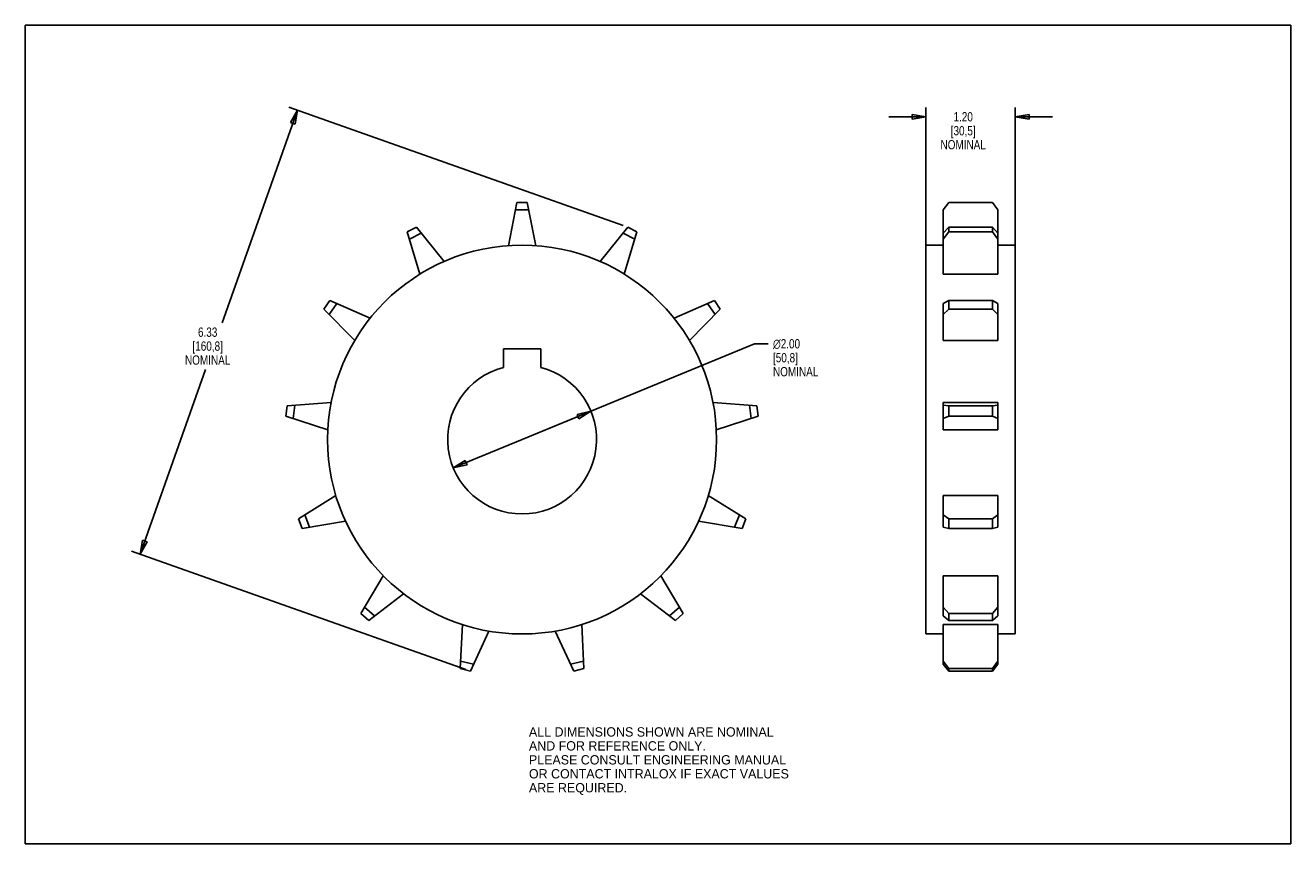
# Model space of a CAD drawing. Header units: inches. Extents: x 0 to 17, y 0 to 11.
import ezdxf

# ---------------------------------------------------------------- set-up
doc = ezdxf.new("R2010")
doc.units = ezdxf.units.IN
doc.header["$LTSCALE"] = 0.935
doc.header["$MEASUREMENT"] = 0
doc.layers.get('0').update_dxf_attribs({"linetype": 'CONTINUOUS'})
doc.layers.add('ALL_FEATURES', color=7, linetype='CONTINUOUS')
doc.styles.get("Standard").update_dxf_attribs({"font": 'txt', "width": 0.8})
doc.styles.add('TEXTSTYLE_1', font='gdt', dxfattribs={"width": 0.8})
doc.styles.add('TEXTSTYLE_2', font='bluprnt.ttf')
doc.dimstyles.new('DIMSTYLE_1', dxfattribs={"dimtxt": 0.125, "dimasz": 0.1875, "dimexe": 0.125, "dimexo": 0.0625, "dimgap": 0.09, "dimtad": 0, "dimtih": 1, "dimtoh": 1, "dimzin": 4, "dimdsep": 46, "dimtxsty": 'STANDARD', "dimblk": 'CLOSED', "dimblk1": 'CLOSED', "dimblk2": 'CLOSED', "dimcen": 0.09, "dimadec": 3, "dimazin": 1, "dimtp": 0.005, "dimtm": 0.005, "dimtfac": 1, "dimtmove": 0, "dimatfit": 2, "dimldrblk": 'CLOSED', "dimfxl": 1, "dimtolj": 1, "dimtzin": 4, "dimarcsym": 0})
doc.dimstyles.new('DIMSTYLE_2', dxfattribs={"dimtxt": 0.125, "dimasz": 0.1875, "dimexe": 0.125, "dimexo": 0.0625, "dimgap": 0.0625, "dimtad": 0, "dimtih": 1, "dimtoh": 1, "dimzin": 4, "dimdsep": 46, "dimtxsty": 'STANDARD', "dimblk": 'CLOSED', "dimblk1": 'CLOSED', "dimblk2": 'CLOSED', "dimcen": 0.09, "dimadec": 3, "dimazin": 1, "dimtp": 0.005, "dimtm": 0.005, "dimtfac": 1, "dimtofl": 0, "dimtmove": 0, "dimatfit": 3, "dimldrblk": 'CLOSED', "dimfxl": 1, "dimtolj": 1, "dimtzin": 4, "dimarcsym": 0})

# ---------------------------------------------------------------- blocks, each defined once
blk = doc.blocks.new('_CLOSED')
at = {"color": 0, "linetype": 'BYBLOCK'}
for p, q in [((0, 0), (-1, 0.167)), ((-1, 0.167), (-1, -0.167)), ((-1, -0.167), (0, 0)), ((-1, 0), (0, 0))]:
    blk.add_line(p, q, dxfattribs=at)
blk = doc.blocks.new('*D0')
at = {"color": 3, "linetype": 'CONTINUOUS'}
for p, q in [((6.674, 5.432), (9.795, 6.72)), ((9.795, 6.72), (9.982, 6.72)), ((7.598, 5.813), (6.674, 5.432)), ((5.75, 5.05), (6.674, 5.432))]:
    blk.add_line(p, q, dxfattribs=at)
at = {"color": 3, "linetype": 'CONTINUOUS', "xscale": 0.1875, "yscale": 0.1875, "zscale": 0.1875}
for p, rotation in [((7.598, 5.813), 22.4238848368), ((5.75, 5.05), 202.4238848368)]:
    blk.add_blockref('_CLOSED', p, dxfattribs=dict(at, rotation=rotation))
at = {"color": 3, "linetype": 'CONTINUOUS', "insert": (10.045, 6.782), "char_height": 0.125, "width": 0.7, "attachment_point": 1, "line_spacing_factor": 0.9, "style": 'TEXTSTYLE_1'}
blk.add_mtext('{\\fgdt;n}\\ftxt;2.00\\P[50,8]\\PNOMINAL', dxfattribs=at)
blk = doc.blocks.new('*D1')
at = {"color": 3, "linetype": 'CONTINUOUS'}
for p, q in [((12.1, 8.031), (12.1, 9.895)), ((13.3, 8.031), (13.3, 9.895)), ((12.1, 9.77), (11.6, 9.77)), ((13.3, 9.77), (13.8, 9.77))]:
    blk.add_line(p, q, dxfattribs=at)
at = {"color": 3, "linetype": 'CONTINUOUS', "xscale": 0.1875, "yscale": 0.1875, "zscale": 0.1875}
blk.add_blockref('_CLOSED', (12.1, 9.77), dxfattribs=at)
at = {"color": 3, "linetype": 'CONTINUOUS', "xscale": 0.1875, "yscale": 0.1875, "zscale": 0.1875, "rotation": 180}
blk.add_blockref('_CLOSED', (13.3, 9.77), dxfattribs=at)
at = {"color": 3, "linetype": 'CONTINUOUS', "insert": (12.6, 9.833), "char_height": 0.125, "width": 0.7, "attachment_point": 2, "line_spacing_factor": 0.9}
blk.add_mtext('1.20\\P[30,5]\\PNOMINAL', dxfattribs=at)
blk = doc.blocks.new('*D2')
at = {"color": 3, "linetype": 'CONTINUOUS'}
for p, q in [((8.034, 8.308), (3.539, 9.901)), ((3.657, 9.859), (2.644, 7)), ((1.543, 3.892), (2.423, 6.375)), ((5.92, 2.341), (1.425, 3.934))]:
    blk.add_line(p, q, dxfattribs=at)
at = {"color": 3, "linetype": 'CONTINUOUS', "xscale": 0.1875, "yscale": 0.1875, "zscale": 0.1875}
for p, rotation in [((3.657, 9.859), 70.4887378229), ((1.543, 3.892), 250.4887378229)]:
    blk.add_blockref('_CLOSED', p, dxfattribs=dict(at, rotation=rotation))
at = {"color": 3, "linetype": 'CONTINUOUS', "insert": (2.45, 6.938), "char_height": 0.125, "width": 0.7, "attachment_point": 2, "line_spacing_factor": 0.9}
blk.add_mtext('6.33\\P[160,8]\\PNOMINAL', dxfattribs=at)

msp = doc.modelspace()

# ---------------------------------------------------------------- linework, layer by layer
at = {"color": 7, "linetype": 'CONTINUOUS'}
for p, q in [((0, 0), (0, 11)), ((0, 11), (17, 11)), ((17, 0), (17, 11)), ((5.255, 8.287), (5.131, 8.222)), ((5.301, 7.654), (5.131, 8.222)), ((5.318, 8.207), (5.16, 8.124)), ((5.625, 7.825), (5.255, 8.287)), ((7.723, 7.825), (8.093, 8.287)), ((8.188, 8.124), (8.03, 8.207)), ((8.047, 7.654), (8.217, 8.222)), ((8.217, 8.222), (8.093, 8.287)), ((12.332, 8.207), (12.407, 8.287)), ((12.407, 8.222), (12.332, 8.124)), ((12.332, 7.654), (12.332, 8.207)), ((12.407, 8.222), (12.407, 8.287)), ((12.407, 8.287), (12.992, 8.287)), ((12.407, 8.222), (12.992, 8.222)), ((12.992, 8.287), (12.992, 8.222)), ((12.992, 8.287), (13.067, 8.207)), ((13.067, 8.124), (12.992, 8.222)), ((13.067, 7.654), (13.067, 8.207)), ((12.1, 2.819), (12.1, 8.044)), ((13.3, 2.819), (13.3, 8.044)), ((13.067, 7.654), (12.332, 7.654)), ((4.09, 7.3), (4.011, 7.185)), ((4.425, 6.762), (4.011, 7.185)), ((4.184, 7.259), (4.082, 7.112)), ((4.09, 7.3), (4.633, 7.063)), ((8.715, 7.063), (9.258, 7.3)), ((8.923, 6.762), (9.337, 7.185)), ((9.266, 7.112), (9.164, 7.259)), ((9.337, 7.185), (9.258, 7.3)), ((12.332, 7.259), (12.407, 7.3)), ((12.332, 6.762), (12.332, 7.259)), ((12.407, 7.185), (12.332, 7.112)), ((12.407, 7.185), (12.407, 7.3)), ((12.407, 7.3), (12.992, 7.3)), ((12.407, 7.185), (12.992, 7.185)), ((12.992, 7.3), (12.992, 7.185)), ((12.992, 7.3), (13.067, 7.259)), ((13.067, 7.112), (12.992, 7.185)), ((13.067, 6.762), (13.067, 7.259)), ((13.067, 6.762), (12.332, 6.762)), ((3.518, 5.885), (3.501, 5.746)), ((3.518, 5.885), (4.109, 5.928)), ((3.62, 5.893), (3.598, 5.715)), ((9.239, 5.928), (9.83, 5.885)), ((9.75, 5.715), (9.728, 5.893)), ((9.847, 5.746), (9.83, 5.885)), ((12.332, 5.564), (12.332, 5.928)), ((13.067, 5.928), (12.332, 5.928)), ((12.332, 5.893), (12.407, 5.885)), ((12.407, 5.746), (12.407, 5.885)), ((12.407, 5.885), (12.992, 5.885)), ((12.992, 5.885), (13.067, 5.893)), ((12.992, 5.885), (12.992, 5.746)), ((13.067, 5.564), (13.067, 5.928)), ((3.501, 5.746), (4.065, 5.564)), ((9.283, 5.564), (9.847, 5.746)), ((12.407, 5.746), (12.332, 5.715)), ((12.407, 5.746), (12.992, 5.746)), ((13.067, 5.715), (12.992, 5.746)), ((13.067, 5.564), (12.332, 5.564)), ((3.669, 4.367), (4.172, 4.679)), ((9.176, 4.679), (9.679, 4.367)), ((13.067, 4.679), (12.332, 4.679)), ((12.332, 4.253), (12.332, 4.679)), ((13.067, 4.253), (13.067, 4.679)), ((3.755, 4.42), (3.819, 4.253)), ((9.529, 4.253), (9.593, 4.42)), ((12.332, 4.42), (12.407, 4.367)), ((12.992, 4.367), (13.067, 4.42)), ((3.669, 4.367), (3.718, 4.236)), ((3.718, 4.236), (4.302, 4.336)), ((9.046, 4.336), (9.63, 4.236)), ((9.63, 4.236), (9.679, 4.367)), ((12.407, 4.236), (12.332, 4.253)), ((12.407, 4.367), (12.992, 4.367)), ((12.407, 4.236), (12.407, 4.367)), ((12.992, 4.367), (12.992, 4.236)), ((13.067, 4.253), (12.992, 4.236)), ((12.407, 4.236), (12.992, 4.236)), ((4.508, 3.092), (4.809, 3.602)), ((8.539, 3.602), (8.84, 3.092)), ((13.067, 3.602), (12.332, 3.602)), ((12.332, 3.061), (12.332, 3.602)), ((13.067, 3.061), (13.067, 3.602)), ((4.613, 2.999), (5.083, 3.36)), ((8.265, 3.36), (8.735, 2.999)), ((4.508, 3.092), (4.613, 2.999)), ((4.559, 3.18), (4.693, 3.061)), ((8.655, 3.061), (8.788, 3.18)), ((8.735, 2.999), (8.84, 3.092)), ((12.332, 3.18), (12.407, 3.092)), ((12.407, 2.999), (12.332, 3.061)), ((12.407, 3.092), (12.992, 3.092)), ((12.407, 2.999), (12.407, 3.092)), ((12.992, 3.092), (13.067, 3.18)), ((12.992, 3.092), (12.992, 2.999)), ((13.067, 3.061), (12.992, 2.999)), ((5.843, 2.353), (5.873, 2.945)), ((7.505, 2.353), (7.475, 2.945)), ((13.067, 2.945), (12.332, 2.945)), ((12.332, 2.412), (12.332, 2.945)), ((12.407, 2.999), (12.992, 2.999)), ((13.067, 2.412), (13.067, 2.945)), ((5.979, 2.32), (6.228, 2.857)), ((7.369, 2.32), (7.12, 2.857)), ((5.848, 2.455), (6.022, 2.412)), ((7.326, 2.412), (7.5, 2.455)), ((12.332, 2.455), (12.407, 2.353)), ((12.407, 2.32), (12.332, 2.412)), ((12.992, 2.353), (13.067, 2.455)), ((13.067, 2.412), (12.992, 2.32)), ((5.843, 2.353), (5.979, 2.32)), ((7.369, 2.32), (7.505, 2.353)), ((12.407, 2.353), (12.992, 2.353)), ((12.407, 2.32), (12.407, 2.353)), ((12.407, 2.32), (12.992, 2.32)), ((12.992, 2.353), (12.992, 2.32)), ((0, 0), (17, 0))]:
    msp.add_line(p, q, dxfattribs=at)
msp.add_circle((6.674, 5.432), 2.613, dxfattribs=at)
at = {"layer": 'ALL_FEATURES', "color": 7, "linetype": 'CONTINUOUS'}
for p, q in [((6.491, 8.038), (6.604, 8.619)), ((6.763, 8.519), (6.585, 8.519)), ((6.744, 8.619), (6.604, 8.619)), ((6.857, 8.038), (6.744, 8.619)), ((12.407, 8.619), (12.332, 8.519)), ((12.332, 8.207), (12.332, 8.519)), ((12.407, 8.619), (12.992, 8.619)), ((13.067, 8.519), (12.992, 8.619)), ((13.067, 8.207), (13.067, 8.519)), ((12.332, 8.044), (12.1, 8.044)), ((13.3, 8.044), (13.067, 8.044)), ((6.424, 6.4), (6.424, 6.65)), ((6.424, 6.65), (6.924, 6.65)), ((6.924, 6.65), (6.924, 6.4)), ((12.332, 2.819), (12.1, 2.819)), ((13.3, 2.819), (13.067, 2.819))]:
    msp.add_line(p, q, dxfattribs=at)
msp.add_arc((6.674, 5.432), 1, 104.4775, 75.5225, dxfattribs=at)

# ---------------------------------------------------------------- texts
at = {"color": 3, "linetype": 'CONTINUOUS', "insert": (6.766, 1.565), "char_height": 0.125, "width": 3.60569, "attachment_point": 1, "line_spacing_factor": 0.9, "style": 'TEXTSTYLE_2'}
msp.add_mtext('ALL DIMENSIONS SHOWN ARE NOMINAL\\PAND FOR REFERENCE ONLY.\\PPLEASE CONSULT ENGINEERING MANUAL\\POR CONTACT INTRALOX IF EXACT VALUES\\PARE REQUIRED.\\P ', dxfattribs=at)

# ---------------------------------------------------------------- dimensions: what is measured, and where the dimension line sits
at = {"color": 3, "linetype": 'CONTINUOUS'}
dim = msp.add_linear_dim(base=(1.543, 3.892), p1=(8.093, 8.287), p2=(5.979, 2.32), angle=250.4887, text='<>\\PNOMINAL\\P[]', dimstyle='DIMSTYLE_2', dxfattribs=at)
dim.commit()
dim.dimension.update_dxf_attribs({"geometry": '*D2', "text_midpoint": (2.6, 6.688), "dimtype": 160})
dim = msp.add_linear_dim(base=(13.3, 9.77), p1=(12.1, 7.969), p2=(13.3, 7.969), text='<>\\PNOMINAL\\P[]', dimstyle='DIMSTYLE_2', dxfattribs=at)
dim.commit()
dim.dimension.update_dxf_attribs({"geometry": '*D1', "text_midpoint": (12.7, 9.583), "dimtype": 160})
dim = msp.add_diameter_dim_2p(p1=(7.598, 5.813), p2=(5.75, 5.05), text='%%c<>\\PNOMINAL\\P[]', dimstyle='DIMSTYLE_1', override={"dimpost": '<>'}, dxfattribs=at)
dim.commit()
dim.dimension.update_dxf_attribs({"geometry": '*D0', "text_midpoint": (10.428, 6.532), "dimtype": 163})

doc.saveas('drawing.dxf')
